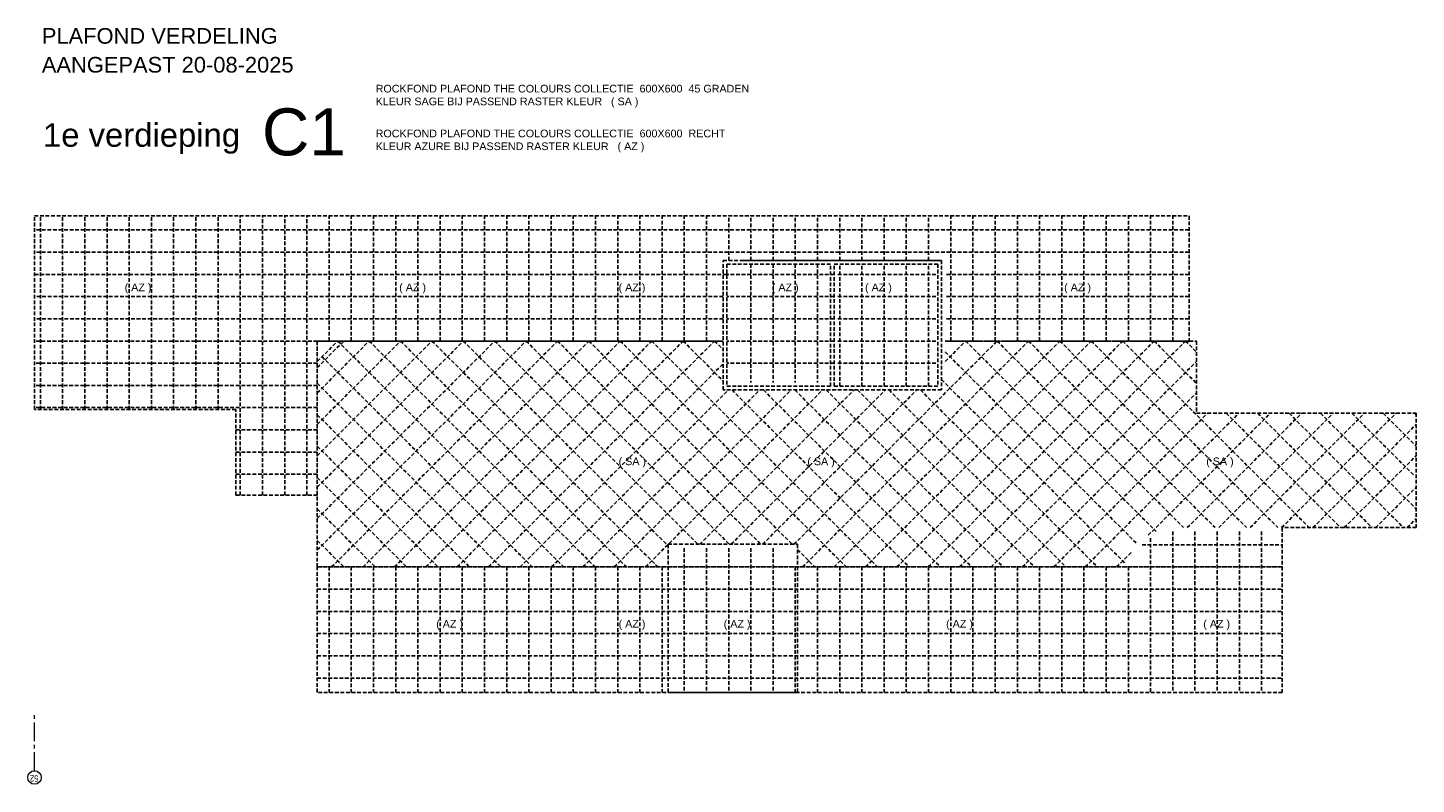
# Model space of a CAD drawing. Header units: millimetres. Extents: x 164654 to 368283, y 131426 to 252133.
# Tile 1 of 144: x 164654 to 202177, y 210721 to 231158. Entities that reach past the tile are written whole.
import ezdxf

# ---------------------------------------------------------------- set-up
doc = ezdxf.new("R2010")
doc.units = ezdxf.units.MM
doc.header["$LTSCALE"] = 400
doc.linetypes.add('CENTER', pattern=[2, 1.25, -0.25, 0.25, -0.25])
doc.linetypes.add('HIDDEN', pattern=[0.375, 0.25, -0.125])
for name, color, linetype in [('-ve', 2, 'HIDDEN'), ('plafond', 255, 'HIDDEN'), ('plat', 5, 'Continuous'), ('stramien', 1, 'CENTER')]:
    doc.layers.add(name, color=color, linetype=linetype)
doc.layers.add('None', color=7, linetype='Continuous', lineweight=9)
doc.styles.add('Arial', font='arial.ttf', dxfattribs={"height": 211.666667})
doc.styles.add('Arial Narrow', font='ARIALN.TTF', dxfattribs={"height": 222.25})

# ---------------------------------------------------------------- blocks, each defined once
blk = doc.blocks.new('plafond c1')
at = {"layer": 'None', "color": 43, "linetype": 'Continuous', "lineweight": 9}
blk.add_circle((0, 0), 183, dxfattribs=at)
at = {"layer": 'plafond'}
for p, q in [((160, 9939), (160, 15179)), ((760, 9939), (760, 15179)), ((1360, 9939), (1360, 15179)), ((1960, 9939), (1960, 15179)), ((2560, 9939), (2560, 15179)), ((3160, 9939), (3160, 15179)), ((3760, 9939), (3760, 15179)), ((4360, 9939), (4360, 15179)), ((4960, 9939), (4960, 15179)), ((5560, 7629), (5560, 15179)), ((6160, 7629), (6160, 15179)), ((6760, 7629), (6760, 15179)), ((7360, 7629), (7360, 15179)), ((7960, 11791), (7960, 15179)), ((8560, 11791), (8560, 15179)), ((9160, 11791), (9160, 15179)), ((9760, 11791), (9760, 15179)), ((10360, 11791), (10360, 15179)), ((10960, 11791), (10960, 15179)), ((11560, 11791), (11560, 15179)), ((12160, 11791), (12160, 15179)), ((12760, 11791), (12760, 15179)), ((13360, 11791), (13360, 15179)), ((13960, 11791), (13960, 15179)), ((14560, 11791), (14560, 15179)), ((15160, 11791), (15160, 15179)), ((15760, 11791), (15760, 15179)), ((16360, 11791), (16360, 15179)), ((16960, 11791), (16960, 15179)), ((17560, 11791), (17560, 15179)), ((18160, 11791), (18160, 15179)), ((18760, 13969), (18760, 15179)), ((19360, 13969), (19360, 15179)), ((19960, 13969), (19960, 15179)), ((20560, 13969), (20560, 15179)), ((21160, 13969), (21160, 15179)), ((21760, 13969), (21760, 15179)), ((22360, 13969), (22360, 15179)), ((22960, 13969), (22960, 15179)), ((23560, 13969), (23560, 15179)), ((24160, 13969), (24160, 15179)), ((24760, 11791), (24760, 15179)), ((25360, 11791), (25360, 15179)), ((25960, 11791), (25960, 15179)), ((26560, 11791), (26560, 15179)), ((27160, 11791), (27160, 15179)), ((27760, 11791), (27760, 15179)), ((28360, 11791), (28360, 15179)), ((28960, 11791), (28960, 15179)), ((29560, 11791), (29560, 15179)), ((30160, 11791), (30160, 15179)), ((30760, 11791), (30760, 15179)), ((31200, 14791), (0, 14791)), ((31200, 14191), (0, 14191)), ((18710, 13591), (0, 13591)), ((21610, 13591), (18710, 13591)), ((19360, 13869), (19360, 10669)), ((19960, 13869), (19960, 10669)), ((20560, 13869), (20560, 10669)), ((21160, 13869), (21160, 10669)), ((21710, 13591), (24410, 13591)), ((21760, 10569), (21760, 13869)), ((22360, 10569), (22360, 13869)), ((22960, 10569), (22960, 13869)), ((23560, 10569), (23560, 13869)), ((24160, 10569), (24160, 13869)), ((31200, 13591), (24610, 13591)), ((18610, 12991), (0, 12991)), ((21610, 12991), (18710, 12991)), ((21710, 12991), (24410, 12991)), ((31200, 12991), (24610, 12991)), ((18610, 12391), (0, 12391)), ((21610, 12391), (18710, 12391)), ((21710, 12391), (24410, 12391)), ((31200, 12391), (24610, 12391)), ((7640, 11791), (0, 11791)), ((7640, 11791), (18610, 11791)), ((7640, 7629), (7640, 11791)), ((7640, 6146), (13285, 11791)), ((7640, 6994), (12437, 11791)), ((7640, 7843), (11588, 11791)), ((7640, 8691), (10740, 11791)), ((7640, 9540), (9891, 11791)), ((7640, 10388), (9043, 11791)), ((7640, 11237), (8194, 11791)), ((7640, 11791), (18610, 11791)), ((7640, 11072), (8358, 11791)), ((8030, 5687), (14134, 11791)), ((8194, 11791), (14298, 5687)), ((8878, 5687), (14982, 11791)), ((9043, 11791), (15147, 5687)), ((9727, 5687), (15831, 11791)), ((9891, 11791), (15995, 5687)), ((10575, 5687), (16679, 11791)), ((10740, 11791), (16844, 5687)), ((11424, 5687), (17528, 11791)), ((11588, 11791), (17120, 6259)), ((12272, 5687), (18376, 11791)), ((12437, 11791), (17929, 6299)), ((13285, 11791), (18777, 6299)), ((14134, 11791), (19626, 6299)), ((14982, 11791), (20474, 6299)), ((15831, 11791), (21935, 5687)), ((16679, 11791), (22783, 5687)), ((17528, 11791), (18610, 10709)), ((18376, 11791), (18610, 11557)), ((21610, 11791), (18710, 11791)), ((20521, 6299), (26013, 11791)), ((20758, 5687), (26862, 11791)), ((21606, 5687), (27710, 11791)), ((21710, 11791), (24410, 11791)), ((22455, 5687), (28559, 11791)), ((23303, 5687), (29407, 11791)), ((24152, 5687), (30256, 11791)), ((24610, 11791), (31400, 11791)), ((24610, 11236), (25165, 11791)), ((24610, 11791), (31400, 11791)), ((25000, 5687), (31104, 11791)), ((25165, 11791), (30308, 6648)), ((26013, 11791), (31055, 6749)), ((26862, 11791), (31904, 6749)), ((27710, 11791), (32752, 6749)), ((28559, 11791), (33601, 6749)), ((29407, 11791), (34449, 6749)), ((30256, 11791), (31400, 10647)), ((31104, 11791), (31400, 11495)), ((7770, 11367), (13449, 5687)), ((24610, 11497), (29805, 6302)), ((7640, 11191), (0, 11191)), ((13121, 5687), (18610, 11176)), ((21610, 11191), (18710, 11191)), ((21710, 11191), (24410, 11191)), ((25849, 5687), (31400, 11238)), ((7640, 10591), (0, 10591)), ((7640, 10648), (12601, 5687)), ((24510, 10748), (29493, 5765)), ((13969, 5687), (18751, 10469)), ((14818, 5687), (19600, 10469)), ((15666, 5687), (20448, 10469)), ((16515, 5687), (21297, 10469)), ((17976, 6299), (22146, 10469)), ((18824, 6299), (22994, 10469)), ((18850, 10469), (23632, 5687)), ((19673, 6299), (23843, 10469)), ((19698, 10469), (24480, 5687)), ((20547, 10469), (25329, 5687)), ((21395, 10469), (26177, 5687)), ((22244, 10469), (27026, 5687)), ((23092, 10469), (27874, 5687)), ((23941, 10469), (28723, 5687)), ((26697, 5687), (31400, 10389)), ((7640, 9991), (0, 9991)), ((7640, 9799), (11752, 5687)), ((27546, 5687), (31698, 9839)), ((28394, 5687), (32546, 9839)), ((30099, 6543), (33395, 9839)), ((31153, 6749), (34243, 9839)), ((32002, 6749), (35092, 9839)), ((32208, 9839), (35298, 6749)), ((32850, 6749), (35940, 9839)), ((33056, 9839), (36146, 6749)), ((33699, 6749), (36789, 9839)), ((33905, 9839), (36995, 6749)), ((34753, 9839), (37340, 7252)), ((35602, 9839), (37298, 8142)), ((36450, 9839), (37340, 8949)), ((37299, 9839), (37340, 9798)), ((7640, 9391), (5440, 9391)), ((34548, 6749), (37340, 9541)), ((7640, 8791), (5440, 8791)), ((7640, 8951), (10904, 5687)), ((35396, 6749), (37340, 8693)), ((7640, 8191), (5440, 8191)), ((7640, 8102), (10055, 5687)), ((36245, 6749), (37340, 7844)), ((7640, 7254), (9207, 5687)), ((37093, 6749), (37340, 6996)), ((7640, 6405), (8358, 5687)), ((30160, 6463), (30160, 2299)), ((30760, 6647), (30760, 2299)), ((31360, 6649), (31360, 2299)), ((31960, 6649), (31960, 2299)), ((32560, 6649), (32560, 2299)), ((33160, 6649), (33160, 2299)), ((17560, 6199), (17560, 2299)), ((18160, 6199), (18160, 2299)), ((18760, 6199), (18760, 2299)), ((19360, 6199), (19360, 2299)), ((19960, 6199), (19960, 2299)), ((20620, 6153), (21086, 5687)), ((29243, 5687), (29636, 6080)), ((29930, 6287), (33720, 6287)), ((7960, 5687), (7960, 2299)), ((8560, 5687), (8560, 2299)), ((9160, 5687), (9160, 2299)), ((9760, 5687), (9760, 2299)), ((10360, 5687), (10360, 2299)), ((10960, 5687), (10960, 2299)), ((11560, 5687), (11560, 2299)), ((12160, 5687), (12160, 2299)), ((12760, 5687), (12760, 2299)), ((13360, 5687), (13360, 2299)), ((13960, 5687), (13960, 2299)), ((14560, 5687), (14560, 2299)), ((15160, 5687), (15160, 2299)), ((15760, 5687), (15760, 2299)), ((16360, 5687), (16360, 2299)), ((16960, 5687), (16960, 2299)), ((20560, 5687), (20560, 2299)), ((21160, 5687), (21160, 2299)), ((21760, 5687), (21760, 2299)), ((22360, 5687), (22360, 2299)), ((22960, 5687), (22960, 2299)), ((23560, 5687), (23560, 2299)), ((24160, 5687), (24160, 2299)), ((24760, 5687), (24760, 2299)), ((25360, 5687), (25360, 2299)), ((25960, 5687), (25960, 2299)), ((26560, 5687), (26560, 2299)), ((27160, 5687), (27160, 2299)), ((27760, 5687), (27760, 2299)), ((28360, 5687), (28360, 2299)), ((28960, 5687), (28960, 2299)), ((29560, 5687), (29560, 2299)), ((7640, 5087), (33720, 5087)), ((7640, 4487), (33720, 4487)), ((7640, 3887), (33720, 3887)), ((7640, 3287), (33720, 3287)), ((7640, 2687), (33720, 2687))]:
    blk.add_line(p, q, dxfattribs=at)
for points in [[(0, 15169), (31200, 15169), (31200, 11791), (24610, 11791)], [(18610, 11791), (7640, 11791), (7640, 7629), (5440, 7629), (5440, 9939), (0, 9939), (0, 15169)], [(19108, 13969), (24510, 13969)], [(7640, 11791), (18610, 11791)], [(24610, 11791), (31400, 11791), (31400, 9839), (37340, 9839), (37340, 6749), (33720, 6749), (33720, 5687), (7640, 5687), (7640, 11791)], [(7640, 11791), (18610, 11791)], [(24610, 11791), (31400, 11791)]]:
    blk.add_lwpolyline(points, dxfattribs=at)
for points in [[(18610, 13969), (24510, 13969), (24510, 10469), (18610, 10469)], [(21510, 13869), (18710, 13869), (18710, 10569), (21510, 10569)], [(21610, 13869), (24410, 13869), (24410, 10569), (21610, 10569)], [(17120, 6299), (20620, 6299), (20620, 2299), (17120, 2299)], [(7640, 5687), (33720, 5687), (33720, 2299), (7640, 2299)]]:
    blk.add_lwpolyline(points, close=True, dxfattribs=at)
at = {"layer": 'stramien', "lineweight": 0}
blk.add_line((0, 183), (0, 1683), dxfattribs=at)
at = {"layer": 'None', "color": 8, "insert": (104, -113), "char_height": 169.3, "attachment_point": 1, "rotation": 180, "style": 'Arial Narrow'}
blk.add_mtext('52', dxfattribs=at)

msp = doc.modelspace()

# ---------------------------------------------------------------- block references
at = {"layer": '-ve'}
msp.add_blockref('plafond c1', (164836.97992, 210903.97534), dxfattribs=at)

# ---------------------------------------------------------------- texts
at = {"layer": 'plat', "attachment_point": 1, "style": 'Arial'}
for s, insert, char_height in [('PLAFOND VERDELING ', (165034.3854, 231150.24963), 423.3333333), ('AANGEPAST 20-08-2025 ', (165034.3854, 230370.24963), 423.3333333), ('ROCKFOND PLAFOND THE COLOURS COLLECTIE  600X600  45 GRADEN \\PKLEUR SAGE BIJ PASSEND RASTER KLEUR   ( SA )', (174056.16903, 229617.58185), 207.4333333), ('C1', (170983.42048, 228979.82667), 1270), ('1e verdieping', (165065.53809, 228578.6316), 635), ('ROCKFOND PLAFOND THE COLOURS COLLECTIE  600X600  RECHT \\PKLEUR AZURE BIJ PASSEND RASTER KLEUR   ( AZ )', (174056.16903, 228405.66432), 207.4333333), ('  ( AZ )', (167111.14653, 224248.90415), 207.433333), ('  ( AZ )', (174531.14653, 224248.90415), 207.433333), ('  ( AZ )', (180461.14653, 224248.90415), 207.433333), ('  ( AZ )', (184601.14653, 224248.90415), 207.433333), ('  ( AZ )', (187121.14653, 224248.90415), 207.433333), ('  ( AZ )', (192501.14653, 224248.90415), 207.433333), ('  ( SA )', (180461.14653, 219548.41025), 207.433333), ('  ( SA )', (185561.14653, 219548.41025), 207.433333), ('  ( SA )', (196341.14653, 219548.41025), 207.433333), ('  ( AZ )', (175531.14653, 215158.90415), 207.433333), ('  ( AZ )', (180461.14653, 215158.90415), 207.433333), ('  ( AZ )', (183301.14653, 215158.90415), 207.433333), ('  ( AZ )', (189311.14653, 215158.90415), 207.433333), ('  ( AZ )', (196261.14653, 215158.90415), 207.433333)]:
    msp.add_mtext(s, dxfattribs=dict(at, insert=insert, char_height=char_height))

doc.saveas('drawing.dxf')
